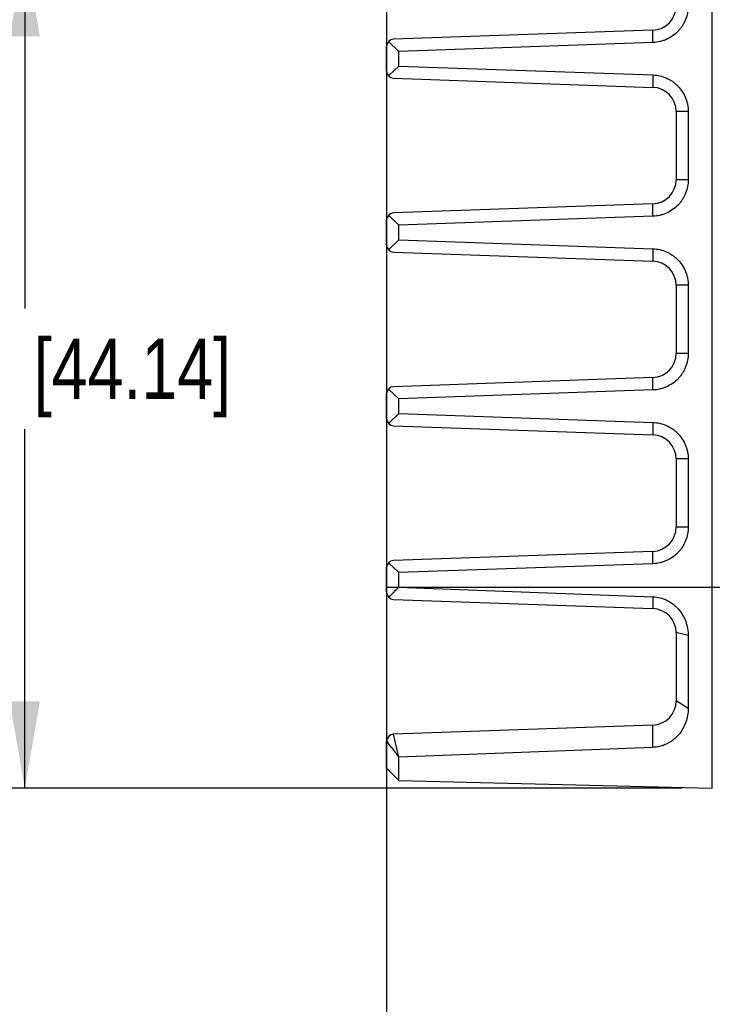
# Model space of a CAD drawing. Header units: inches. Extents: x 0 to 34, y 0 to 22.
# Tile 28 of 63: x 17.3 to 18.7, y 3.2 to 5.2. Entities that reach past the tile are written whole.
import ezdxf

# ---------------------------------------------------------------- set-up
doc = ezdxf.new("R2010")
doc.units = ezdxf.units.IN
doc.header["$LTSCALE"] = 1.87
doc.header["$MEASUREMENT"] = 0
doc.layers.get('0').update_dxf_attribs({"linetype": 'CONTINUOUS'})
doc.layers.add('DIMENSIONS', color=7, linetype='CONTINUOUS')
doc.styles.get("Standard").update_dxf_attribs({"font": 'txt', "width": 0.8})
doc.dimstyles.new('DIMSTYLE_1', dxfattribs={"dimtxt": 0.125, "dimasz": 0.18, "dimexe": 0.18, "dimexo": 0.0625, "dimgap": 0.09, "dimtad": 0, "dimtih": 1, "dimtoh": 1, "dimdec": 3, "dimzin": 4, "dimdsep": 46, "dimtxsty": 'STANDARD', "dimblk": '_FILLED', "dimblk1": '_FILLED', "dimblk2": '_FILLED', "dimcen": 0.09, "dimadec": 0, "dimazin": 0, "dimtp": 0.001, "dimtm": 0.001, "dimtfac": 1, "dimtdec": 3, "dimtofl": 0, "dimtmove": 0, "dimatfit": 3, "dimldrblk": '_FILLED', "dimfxl": 1, "dimtolj": 1, "dimtzin": 4, "dimarcsym": 0})

# ---------------------------------------------------------------- blocks, each defined once
blk = doc.blocks.new('_FILLED')
at = {"color": 0, "linetype": 'BYBLOCK'}
blk.add_solid([(0, 0), (-1, 0.174), (-1, -0.174)], dxfattribs=at)
blk = doc.blocks.new('*D5')
at = {"layer": 'DIMENSIONS', "color": 2, "linetype": 'CONTINUOUS'}
for p, q in [((19.0097, 5.4677), (19.0097, 2.0843)), ((19.4264, 4.4148), (19.4264, 2.0843)), ((19.0097, 2.2093), (18.6281, 2.2093)), ((19.4264, 2.2093), (19.7864, 2.2093))]:
    blk.add_line(p, q, dxfattribs=at)
at = {"layer": 'DIMENSIONS', "color": 2, "linetype": 'CONTINUOUS', "xscale": 0.18, "yscale": 0.18, "zscale": 0.18}
blk.add_blockref('_FILLED', (19.0097, 2.2093), dxfattribs=at)
at = {"layer": 'DIMENSIONS', "color": 2, "linetype": 'CONTINUOUS', "xscale": 0.18, "yscale": 0.18, "zscale": 0.18, "rotation": 180}
blk.add_blockref('_FILLED', (19.4264, 2.2093), dxfattribs=at)
at = {"layer": 'DIMENSIONS', "color": 2, "linetype": 'CONTINUOUS', "insert": (18.5656, 2.2718), "char_height": 0.125, "width": 1.225, "attachment_point": 3, "line_spacing_factor": 0.9}
blk.add_mtext('.417{\\Ftxt.shx;\\W1.000000;\\H0.125000; }[10.58]', dxfattribs=at)
blk = doc.blocks.new('*D7')
at = {"layer": 'DIMENSIONS', "color": 2, "linetype": 'CONTINUOUS'}
for p, q in [((18.0468, 6.5063), (18.0468, 2.8343)), ((19.0097, 5.4716), (19.0097, 2.8343)), ((18.0468, 2.9593), (17.6902, 2.9593)), ((19.0097, 2.9593), (19.3697, 2.9593))]:
    blk.add_line(p, q, dxfattribs=at)
at = {"layer": 'DIMENSIONS', "color": 2, "linetype": 'CONTINUOUS', "xscale": 0.18, "yscale": 0.18, "zscale": 0.18}
blk.add_blockref('_FILLED', (18.0468, 2.9593), dxfattribs=at)
at = {"layer": 'DIMENSIONS', "color": 2, "linetype": 'CONTINUOUS', "xscale": 0.18, "yscale": 0.18, "zscale": 0.18, "rotation": 180}
blk.add_blockref('_FILLED', (19.0097, 2.9593), dxfattribs=at)
at = {"layer": 'DIMENSIONS', "color": 2, "linetype": 'CONTINUOUS', "insert": (17.6277, 3.0218), "char_height": 0.125, "width": 1.225, "attachment_point": 3, "line_spacing_factor": 0.9}
blk.add_mtext('.963{\\Ftxt.shx;\\W1.000000;\\H0.125000; }[24.46]', dxfattribs=at)
blk = doc.blocks.new('*D34')
at = {"layer": 'DIMENSIONS', "color": 2, "linetype": 'CONTINUOUS'}
for p, q in [((16.5468, 6.2353), (16.2942, 6.2353)), ((16.5468, 5.857), (16.5468, 6.2353)), ((18.9472, 5.857), (16.4218, 5.857)), ((18.9472, 5.3806), (16.4218, 5.3806)), ((16.5468, 5.3806), (16.5468, 5.0206))]:
    blk.add_line(p, q, dxfattribs=at)
at = {"layer": 'DIMENSIONS', "color": 2, "linetype": 'CONTINUOUS', "xscale": 0.18, "yscale": 0.18, "zscale": 0.18}
for p, rotation in [((16.5468, 5.857), 270), ((16.5468, 5.3806), 90)]:
    blk.add_blockref('_FILLED', p, dxfattribs=dict(at, rotation=rotation))
at = {"layer": 'DIMENSIONS', "color": 2, "linetype": 'CONTINUOUS', "insert": (16.2317, 6.2978), "char_height": 0.125, "width": 1.125, "attachment_point": 3, "line_spacing_factor": 0.9}
blk.add_mtext('.476{\\Ftxt.shx;\\W1.000000;\\H0.125000; }[12.1]', dxfattribs=at)
blk = doc.blocks.new('*D38')
at = {"layer": 'DIMENSIONS', "color": 2, "linetype": 'CONTINUOUS'}
for p, q in [((18.9472, 5.3806), (17.1718, 5.3806)), ((17.2968, 5.3806), (17.2968, 4.6367)), ((17.2968, 3.6428), (17.2968, 4.3867)), ((18.6593, 3.6428), (17.1718, 3.6428))]:
    blk.add_line(p, q, dxfattribs=at)
at = {"layer": 'DIMENSIONS', "color": 2, "linetype": 'CONTINUOUS', "xscale": 0.18, "yscale": 0.18, "zscale": 0.18}
for p, rotation in [((17.2968, 5.3806), 90), ((17.2968, 3.6428), 270)]:
    blk.add_blockref('_FILLED', p, dxfattribs=dict(at, rotation=rotation))
at = {"layer": 'DIMENSIONS', "color": 2, "linetype": 'CONTINUOUS', "insert": (17.2968, 4.5742), "char_height": 0.125, "width": 1.325, "attachment_point": 2, "line_spacing_factor": 0.9}
blk.add_mtext('1.738{\\Ftxt.shx;\\W1.000000;\\H0.125000; }[44.14]', dxfattribs=at)

msp = doc.modelspace()

# ---------------------------------------------------------------- linework, layer by layer
at = {"color": 7, "linetype": 'CONTINUOUS'}
for p, q in [((18.7218, 3.6428), (18.7218, 6.6252)), ((18.5985, 5.2136), (18.0612, 5.1948)), ((18.5988, 5.188), (18.5985, 5.2136)), ((18.0718, 5.1696), (18.0507, 5.1899)), ((18.5988, 5.188), (18.0718, 5.1696)), ((18.0468, 5.1288), (18.0468, 5.1798)), ((18.0718, 5.1391), (18.0718, 5.1696)), ((18.0718, 5.1391), (18.0507, 5.1187)), ((18.0718, 5.1391), (18.5988, 5.1207)), ((18.0612, 5.1138), (18.5985, 5.0951)), ((18.5988, 5.1207), (18.5985, 5.0951)), ((18.6718, 5.0451), (18.6468, 5.0451)), ((18.6468, 5.0451), (18.6468, 4.9036)), ((18.6718, 5.0451), (18.6718, 4.9036)), ((18.6718, 4.9036), (18.6468, 4.9036)), ((18.5985, 4.8536), (18.0612, 4.8348)), ((18.5988, 4.828), (18.5985, 4.8536)), ((18.0468, 4.7688), (18.0468, 4.8198)), ((18.0718, 4.8096), (18.0507, 4.8299)), ((18.5988, 4.828), (18.0718, 4.8096)), ((18.0718, 4.7791), (18.0718, 4.8096)), ((18.0718, 4.7791), (18.0507, 4.7587)), ((18.0718, 4.7791), (18.5988, 4.7607)), ((18.0612, 4.7538), (18.5985, 4.7351)), ((18.5988, 4.7607), (18.5985, 4.7351)), ((18.6718, 4.6851), (18.6468, 4.6851)), ((18.6468, 4.6851), (18.6468, 4.5436)), ((18.6718, 4.6851), (18.6718, 4.5436)), ((18.6718, 4.5436), (18.6468, 4.5436)), ((18.5985, 4.4936), (18.0612, 4.4748)), ((18.5988, 4.468), (18.5985, 4.4936)), ((18.0718, 4.4496), (18.0507, 4.4699)), ((18.0468, 4.4088), (18.0468, 4.4598)), ((18.5988, 4.468), (18.0718, 4.4496)), ((18.0718, 4.4191), (18.0718, 4.4496)), ((18.0718, 4.4191), (18.0507, 4.3987)), ((18.0718, 4.4191), (18.5988, 4.4007)), ((18.0612, 4.3938), (18.5985, 4.3751)), ((18.5988, 4.4007), (18.5985, 4.3751)), ((18.6718, 4.3251), (18.6468, 4.3251)), ((18.6468, 4.3251), (18.6468, 4.1836)), ((18.6718, 4.3251), (18.6718, 4.1836)), ((18.6718, 4.1836), (18.6468, 4.1836)), ((18.5985, 4.1336), (18.0612, 4.1148)), ((18.5988, 4.108), (18.5985, 4.1336)), ((18.0507, 4.1099), (18.0718, 4.0896)), ((18.5988, 4.108), (18.0718, 4.0896)), ((18.0468, 4.0488), (18.0468, 4.0998)), ((18.0718, 4.0593), (18.0718, 4.0896)), ((18.0468, 4.0593), (18.7468, 4.0593)), ((18.071, 4.0591), (18.5988, 4.0394)), ((18.0612, 4.0338), (18.5985, 4.0151)), ((18.5988, 4.0394), (18.5985, 4.0151)), ((18.6718, 3.9589), (18.6468, 3.9651)), ((18.6468, 3.9651), (18.6468, 3.8236)), ((18.6718, 3.9589), (18.6718, 3.8081)), ((18.6718, 3.8081), (18.6468, 3.8236)), ((18.5985, 3.7736), (18.0612, 3.7548)), ((18.5988, 3.7274), (18.5985, 3.7736)), ((18.0468, 3.6843), (18.0468, 3.7398)), ((18.5988, 3.7274), (18.0718, 3.7071)), ((18.0718, 3.6587), (18.0718, 3.7071)), ((18.0468, 3.6843), (18.0718, 3.6587)), ((18.0718, 3.6587), (18.7218, 3.6428))]:
    msp.add_line(p, q, dxfattribs=at)
for centre, radius, start, end in [((18.5968, 5.2636), 0.05, 272, 360), ((18.0618, 5.1798), 0.015, 92, 180), ((18.0618, 5.1288), 0.015, 180, 268), ((18.5968, 5.0451), 0.05, 0, 88), ((18.5968, 4.9036), 0.05, 272, 360), ((18.0618, 4.8198), 0.015, 92, 180), ((18.0618, 4.7688), 0.015, 180, 268), ((18.5968, 4.6851), 0.05, 0, 88), ((18.5968, 4.5436), 0.05, 272, 360), ((18.0618, 4.4598), 0.015, 92, 180), ((18.0618, 4.4088), 0.015, 180, 268), ((18.5968, 4.3251), 0.05, 0, 88), ((18.5968, 4.1836), 0.05, 272, 360), ((18.0618, 4.0998), 0.015, 92, 180), ((18.0618, 4.0488), 0.015, 180, 268), ((18.7528, 3.3522), 0.9816, 133.9125, 135.646), ((18.5968, 3.9651), 0.05, 0, 88), ((18.5968, 3.8236), 0.05, 272, 360), ((18.0618, 3.7398), 0.015, 92, 180), ((3.5619, 0.5376), 14.852, 12.32197, 12.51065), ((20.1431, 5.3125), 2.6206, 216.8777, 217.7788)]:
    msp.add_arc(centre, radius, start, end, dxfattribs=at)
for points, knots in [([(18.6718, 5.2636), (18.6718, 5.2589), (18.6709, 5.2494), (18.6675, 5.2378), (18.6635, 5.229), (18.6599, 5.2227), (18.6556, 5.2167), (18.6492, 5.2093), (18.6398, 5.2012), (18.6291, 5.1952), (18.62, 5.1917), (18.6107, 5.1891), (18.6035, 5.1882), (18.5988, 5.188)], [0, 0, 0, 0, 0.12159, 0.245207, 0.308029, 0.37128, 0.434717, 0.498172, 0.624891, 0.751347, 0.814258, 0.876716, 1, 1, 1, 1]), ([(18.5988, 5.1207), (18.6035, 5.1205), (18.6129, 5.1193), (18.6243, 5.1156), (18.6329, 5.1113), (18.6392, 5.1074), (18.6451, 5.1029), (18.6522, 5.0962), (18.6599, 5.0866), (18.6656, 5.0756), (18.6688, 5.0664), (18.6711, 5.0571), (18.6717, 5.0499), (18.6717, 5.0451)], [0, 0, 0, 0, 0.12143, 0.24481, 0.307636, 0.370948, 0.434457, 0.497962, 0.624744, 0.751263, 0.814204, 0.876685, 1, 1, 1, 1]), ([(18.6718, 4.9036), (18.6718, 4.8989), (18.6709, 4.8894), (18.6675, 4.8778), (18.6635, 4.869), (18.6599, 4.8627), (18.6556, 4.8567), (18.6492, 4.8493), (18.6398, 4.8412), (18.6291, 4.8352), (18.62, 4.8317), (18.6107, 4.8291), (18.6035, 4.8282), (18.5988, 4.828)], [0, 0, 0, 0, 0.12159, 0.245207, 0.308029, 0.37128, 0.434717, 0.498172, 0.624891, 0.751347, 0.814258, 0.876716, 1, 1, 1, 1]), ([(18.5988, 4.7607), (18.6035, 4.7605), (18.6129, 4.7593), (18.6243, 4.7556), (18.6329, 4.7513), (18.6392, 4.7474), (18.6451, 4.7429), (18.6522, 4.7362), (18.6599, 4.7266), (18.6656, 4.7156), (18.6688, 4.7064), (18.6711, 4.6971), (18.6717, 4.6899), (18.6717, 4.6851)], [0, 0, 0, 0, 0.12143, 0.24481, 0.307636, 0.370948, 0.434457, 0.497962, 0.624744, 0.751263, 0.814204, 0.876685, 1, 1, 1, 1]), ([(18.6718, 4.5436), (18.6718, 4.5389), (18.6709, 4.5294), (18.6675, 4.5178), (18.6635, 4.509), (18.6599, 4.5027), (18.6556, 4.4967), (18.6492, 4.4893), (18.6398, 4.4812), (18.6291, 4.4752), (18.62, 4.4717), (18.6107, 4.4691), (18.6035, 4.4682), (18.5988, 4.468)], [0, 0, 0, 0, 0.12159, 0.245207, 0.308029, 0.37128, 0.434717, 0.498172, 0.624891, 0.751347, 0.814258, 0.876716, 1, 1, 1, 1]), ([(18.5988, 4.4007), (18.6035, 4.4005), (18.6129, 4.3993), (18.6243, 4.3956), (18.6329, 4.3913), (18.6392, 4.3874), (18.6451, 4.3829), (18.6522, 4.3762), (18.6599, 4.3666), (18.6656, 4.3556), (18.6688, 4.3464), (18.6711, 4.3371), (18.6717, 4.3299), (18.6717, 4.3251)], [0, 0, 0, 0, 0.12143, 0.24481, 0.307636, 0.370948, 0.434457, 0.497962, 0.624744, 0.751263, 0.814204, 0.876685, 1, 1, 1, 1]), ([(18.6718, 4.1836), (18.6718, 4.1789), (18.6709, 4.1694), (18.6675, 4.1578), (18.6635, 4.149), (18.6599, 4.1427), (18.6556, 4.1367), (18.6492, 4.1293), (18.6398, 4.1212), (18.6291, 4.1152), (18.62, 4.1117), (18.6107, 4.1091), (18.6035, 4.1082), (18.5988, 4.108)], [0, 0, 0, 0, 0.12159, 0.245207, 0.308029, 0.37128, 0.434717, 0.498172, 0.624891, 0.751347, 0.814258, 0.876716, 1, 1, 1, 1]), ([(18.5988, 4.0394), (18.6038, 4.0393), (18.6138, 4.0378), (18.6281, 4.0325), (18.6409, 4.0244), (18.6519, 4.014), (18.6607, 4.0017), (18.6671, 3.9881), (18.6709, 3.9737), (18.6717, 3.9638), (18.6718, 3.9589)], [0, 0, 0, 0, 0.125782, 0.251638, 0.377473, 0.503179, 0.628577, 0.753355, 0.877291, 1, 1, 1, 1]), ([(18.6718, 3.8081), (18.6718, 3.8032), (18.671, 3.7937), (18.6674, 3.7799), (18.6617, 3.7671), (18.6539, 3.7553), (18.6456, 3.7467), (18.6379, 3.7407), (18.6314, 3.7366), (18.6242, 3.733), (18.6164, 3.7301), (18.6078, 3.7282), (18.6018, 3.7276), (18.5988, 3.7274)], [0, 0, 0, 0, 0.120815, 0.23849, 0.354316, 0.470318, 0.589117, 0.65073, 0.71446, 0.780866, 0.850487, 0.923889, 1, 1, 1, 1])]:
    msp.add_open_spline(points, degree=3, knots=knots, dxfattribs=at)

# ---------------------------------------------------------------- dimensions: what is measured, and where the dimension line sits
at = {"layer": 'DIMENSIONS', "color": 2, "linetype": 'CONTINUOUS'}
for base, p1, p2, picture, middle in [((19.0097, 2.9593), (18.0468, 6.5063), (19.0097, 5.4716), '*D7', (16.7652, 2.9593)), ((19.4264, 2.2093), (19.0097, 5.4677), (19.4264, 4.4148), '*D5', (17.7031, 2.2093))]:
    dim = msp.add_linear_dim(base=base, p1=p1, p2=p2, dimstyle='DIMSTYLE_1', dxfattribs=at)
    dim.commit()
    dim.dimension.update_dxf_attribs({"geometry": picture, "text_midpoint": middle, "dimtype": 160})
for base, p1, angle, picture, middle in [((16.5468, 5.3806), (18.9472, 5.857), 270, '*D34', (15.4192, 6.2353)), ((17.2968, 5.3806), (18.6593, 3.6428), 90, '*D38', (17.1468, 4.5117))]:
    dim = msp.add_linear_dim(base=base, p1=p1, p2=(18.9472, 5.3806), angle=angle, dimstyle='DIMSTYLE_1', dxfattribs=at)
    dim.commit()
    dim.dimension.update_dxf_attribs({"geometry": picture, "text_midpoint": middle, "dimtype": 160})

doc.saveas('drawing.dxf')
